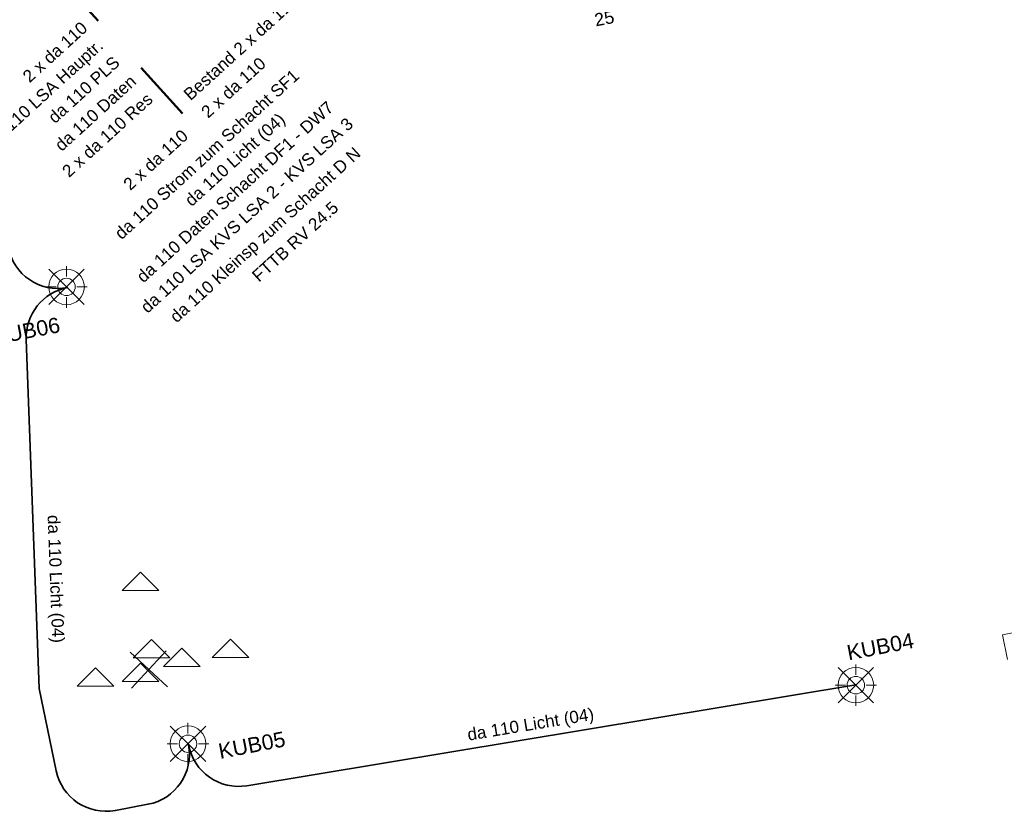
# Model space of a CAD drawing. Header units: metres. Extents: x -502 to 161, y -108 to 174.
# Tile 161 of 256: x -198 to -178, y -57 to -41. Entities that reach past the tile are written whole.
import ezdxf

# ---------------------------------------------------------------- set-up
doc = ezdxf.new("R2010")
doc.units = ezdxf.units.M
doc.header["$LTSCALE"] = 0.1
doc.linetypes.add('89', pattern=[85.001, 30.001, -12.5, 30, -12.5])
doc.layers.add('BRI31-005.05-5p02-Koordinierung Lageplan 4. BA ZOB West 2022-06-15', color=7, linetype='Continuous')
doc.layers.add('BRI31-005.06-5f07-Koordinierung Lageplan 4. BA ZOB Fernbusbahnh', color=7, linetype='Continuous')
doc.styles.add('Arial', font='arial.ttf')

# ---------------------------------------------------------------- blocks, each defined once
blk = doc.blocks.new('2012')
at = {"color": 11, "linetype": 'Continuous', "lineweight": 13, "true_color": 0xff7f7f, "transparency": 33554687}
for p, q in [((-0.72, -0.24), (0, 0.48)), ((0, 0.48), (0.72, -0.24)), ((0.72, -0.24), (-0.72, -0.24))]:
    blk.add_line(p, q, dxfattribs=at)
blk = doc.blocks.new('2018')
at = {"color": 1, "linetype": 'Continuous', "lineweight": 9, "true_color": 0xff0000, "transparency": 33554687}
for p, q in [((0, 0), (-0.36663, 0.339974)), ((0, 0), (0.339974, 0.36663)), ((0, 0), (-0.339974, -0.36663)), ((0.36663, -0.339974), (0, 0))]:
    blk.add_line(p, q, dxfattribs=at)
blk = doc.blocks.new('WP_LP_1030')
at = {"color": 150, "linetype": 'Continuous', "lineweight": 9, "true_color": 0x007fff, "transparency": 33554687}
for p, q in [((0, 0.20412), (0, 0.40824)), ((0, 0.40824), (0, 0.20412)), ((-0.348452, 0.348458), (0.144332, -0.144332)), ((-0.144332, -0.144332), (0.348452, 0.348458)), ((0.144332, 0.144338), (0.348452, 0.348458)), ((-0.20412, 0), (-0.40824, 0)), ((-0.20412, 0), (-0.40824, 0)), ((0.20412, 0), (0.40824, 0)), ((-0.144332, -0.144332), (-0.348452, -0.348452)), ((-0.144332, -0.144332), (-0.348452, -0.348452)), ((0.144332, -0.144332), (0.348452, -0.348452)), ((0.144332, -0.144332), (0.348452, -0.348452)), ((0, -0.20412), (0, -0.40824)), ((0, -0.20412), (0, -0.40824))]:
    blk.add_line(p, q, dxfattribs=at)
at = {"color": 7, "linetype": 'Continuous', "lineweight": 20, "transparency": 33554687}
for radius in [0.35, 0.171323]:
    blk.add_circle((0, 0), radius, dxfattribs=at)

msp = doc.modelspace()

# ---------------------------------------------------------------- linework, layer by layer
at = {"layer": 'BRI31-005.05-5p02-Koordinierung Lageplan 4. BA ZOB West 2022-06-15', "color": 190, "linetype": 'Continuous', "lineweight": 35, "true_color": 0x7f00ff, "transparency": 33554687, "flags": 128}
msp.add_lwpolyline([(-197.843, -45.734, 0.414213), (-196.674, -46.53, 0.370701), (-197.486, -47.549), (-197.233, -54.406), (-196.899, -56.023), (-196.899, -56.023, 0.408786), (-195.735, -56.803), (-195.735, -56.803), (-195.095, -56.683, 0.414213), (-194.296, -55.516), (-194.296, -55.516, 0.408033), (-193.15, -56.318), (-193.15, -56.318), (-181.181, -54.333)], format="xyb", dxfattribs=at)
at = {"layer": 'BRI31-005.06-5f07-Koordinierung Lageplan 4. BA ZOB Fernbusbahnh', "color": 1, "linetype": '89', "lineweight": 50, "true_color": 0xff0000, "transparency": 33554687}
msp.add_line((-200.944, -35.917), (-194.417, -43.109), dxfattribs=at)
at = {"layer": 'BRI31-005.06-5f07-Koordinierung Lageplan 4. BA ZOB Fernbusbahnh', "color": 7, "linetype": 'Continuous', "lineweight": 13, "transparency": 33554687}
for p in [(-175.902, -52.887, 322.256), (-178.2, -53.836, 322.253)]:
    msp.add_line(p, (-178.302, -53.35, 322.246), dxfattribs=at)
at = {"layer": 'BRI31-005.06-5f07-Koordinierung Lageplan 4. BA ZOB Fernbusbahnh', "color": 190, "linetype": 'Continuous', "lineweight": 30, "true_color": 0x7f00ff, "transparency": 33554687, "flags": 128}
msp.add_lwpolyline([(-197.843, -45.734, 0.414213), (-196.674, -46.53, 0.370701), (-197.486, -47.549), (-197.233, -54.406), (-196.899, -56.023), (-196.899, -56.023, 0.408786), (-195.735, -56.803), (-195.735, -56.803), (-195.095, -56.683, 0.414213), (-194.296, -55.516), (-194.296, -55.516, 0.408033), (-193.15, -56.318), (-193.15, -56.318), (-181.181, -54.333)], format="xyb", dxfattribs=at)

# ---------------------------------------------------------------- block references
at = {"layer": 'BRI31-005.06-5f07-Koordinierung Lageplan 4. BA ZOB Fernbusbahnh', "color": 7, "transparency": 33554687}
for name, p in [('WP_LP_1030', (-196.695, -46.517)), ('2018', (-195.079, -54.032)), ('WP_LP_1030', (-181.183, -54.342)), ('WP_LP_1030', (-194.308, -55.493))]:
    msp.add_blockref(name, p, dxfattribs=at)
at = {"layer": 'BRI31-005.06-5f07-Koordinierung Lageplan 4. BA ZOB Fernbusbahnh', "color": 7, "transparency": 33554687, "xscale": 0.5, "yscale": 0.5, "zscale": 0.5}
for p in [(-195.244, -52.36), (-195.023, -53.686), (-193.472, -53.679), (-194.428, -53.853), (-195.24, -54.149), (-196.127, -54.244)]:
    msp.add_blockref('2012', p, dxfattribs=at)

# ---------------------------------------------------------------- texts
at = {"layer": 'BRI31-005.05-5p02-Koordinierung Lageplan 4. BA ZOB West 2022-06-15', "color": 7, "transparency": 33554687, "char_height": 0.24, "attachment_point": 1, "line_spacing_factor": 0.25, "style": 'Arial'}
for s, insert, rotation in [('Bestand 2 x da 110 entfällt', (-194.42, -42.691), 42.1731), ('2 x da 110 LSA Hauptr.', (-198.691, -43.976), 42.3186), ('da 110 PLS', (-197.085, -43.143), 42.3186), ('da 110 Strom zum Schacht SF1', (-195.776, -45.423), 42.3186), ('da 110 Daten', (-196.953, -43.689), 42.3186), ('2 x da 110 Res', (-196.808, -44.203), 42.3186), ('da 110 Daten Schacht DF1 - DW7', (-195.347, -46.273), 42.3071), ('da 110 LSA KVS LSA 2 - KVS LSA 3', (-195.266, -46.871), 42.3186), ('da 110 Kleinsp zum Schacht D N', (-194.693, -47.059), 42.3071)]:
    msp.add_mtext(s, dxfattribs=dict(at, insert=insert, rotation=rotation))
at = {"layer": 'BRI31-005.05-5p02-Koordinierung Lageplan 4. BA ZOB West 2022-06-15', "color": 255, "transparency": 33554687, "insert": (-197.582, -42.339), "char_height": 0.24, "attachment_point": 1, "rotation": 42.3186, "line_spacing_factor": 0.25, "style": 'Arial'}
msp.add_mtext('2 x da 110', dxfattribs=at)
at = {"layer": 'BRI31-005.05-5p02-Koordinierung Lageplan 4. BA ZOB West 2022-06-15', "color": 251, "true_color": 0x5b5b5b, "transparency": 33554687, "char_height": 0.24, "attachment_point": 1, "rotation": 42.3186, "line_spacing_factor": 0.25, "style": 'Arial'}
for insert in [(-194.075, -43.037), (-195.604, -44.458)]:
    msp.add_mtext('2 x da 110', dxfattribs=dict(at, insert=insert))
at = {"layer": 'BRI31-005.05-5p02-Koordinierung Lageplan 4. BA ZOB West 2022-06-15', "color": 190, "true_color": 0x7f00ff, "transparency": 33554687, "attachment_point": 1, "line_spacing_factor": 0.25, "style": 'Arial'}
for s, insert, char_height, rotation in [('da 110 Licht (04)', (-194.399, -44.773), 0.24, 42.3186), ('KUB06', (-198.161, -47.36), 0.3, 10.9801), ('da 110 Licht (04)', (-196.828, -50.993), 0.24, 272.1144)]:
    msp.add_mtext(s, dxfattribs=dict(at, insert=insert, char_height=char_height, rotation=rotation))
at = {"layer": 'BRI31-005.05-5p02-Koordinierung Lageplan 4. BA ZOB West 2022-06-15', "color": 1, "true_color": 0xff0000, "transparency": 33554687, "insert": (-193.076, -46.257), "char_height": 0.24, "attachment_point": 1, "rotation": 42.2945, "line_spacing_factor": 0.25, "style": 'Arial'}
msp.add_mtext('FTTB RV 24.5', dxfattribs=at)
at = {"layer": 'BRI31-005.06-5f07-Koordinierung Lageplan 4. BA ZOB Fernbusbahnh', "color": 7, "transparency": 33554687, "char_height": 0.24, "attachment_point": 1, "line_spacing_factor": 0.25, "style": 'Arial'}
for s, insert, rotation in [('Bestand 2 x da 110 entfällt', (-194.42, -42.691), 42.1731), ('2 x da 110 LSA Hauptr.', (-198.691, -43.976), 42.3186), ('da 110 PLS', (-197.085, -43.143), 42.3186), ('da 110 Strom zum Schacht SF1', (-195.776, -45.423), 42.3186), ('da 110 Daten', (-196.953, -43.689), 42.3186), ('2 x da 110 Res', (-196.808, -44.203), 42.3186), ('da 110 Daten Schacht DF1 - DW7', (-195.347, -46.273), 42.3071), ('da 110 LSA KVS LSA 2 - KVS LSA 3', (-195.266, -46.871), 42.3186), ('da 110 Kleinsp zum Schacht D N', (-194.693, -47.059), 42.3071)]:
    msp.add_mtext(s, dxfattribs=dict(at, insert=insert, rotation=rotation))
at = {"layer": 'BRI31-005.06-5f07-Koordinierung Lageplan 4. BA ZOB Fernbusbahnh', "color": 251, "true_color": 0x5b5b5b, "transparency": 33554687, "attachment_point": 1, "line_spacing_factor": 0.25, "style": 'Arial'}
for s, insert, char_height, rotation in [('25', (-186.341, -41.154), 0.25, 10.8), ('2 x da 110', (-194.075, -43.037), 0.24, 42.3186), ('2 x da 110', (-195.604, -44.458), 0.24, 42.3186)]:
    msp.add_mtext(s, dxfattribs=dict(at, insert=insert, char_height=char_height, rotation=rotation))
at = {"layer": 'BRI31-005.06-5f07-Koordinierung Lageplan 4. BA ZOB Fernbusbahnh', "color": 255, "transparency": 33554687, "insert": (-197.582, -42.339), "char_height": 0.24, "attachment_point": 1, "rotation": 42.3186, "line_spacing_factor": 0.25, "style": 'Arial'}
msp.add_mtext('2 x da 110', dxfattribs=at)
at = {"layer": 'BRI31-005.06-5f07-Koordinierung Lageplan 4. BA ZOB Fernbusbahnh', "color": 190, "true_color": 0x7f00ff, "transparency": 33554687, "attachment_point": 1, "line_spacing_factor": 0.25, "style": 'Arial'}
for s, insert, char_height, rotation in [('da 110 Licht (04)', (-194.399, -44.773), 0.24, 42.3186), ('KUB06', (-198.161, -47.36), 0.3, 10.9801), ('da 110 Licht (04)', (-196.828, -50.993), 0.24, 272.1144), ('KUB04', (-181.383, -53.562), 0.3, 10.9801), ('da 110 Licht (04)', (-188.836, -55.196), 0.24, 9.4178), ('KUB05', (-193.734, -55.498), 0.3, 10.9801)]:
    msp.add_mtext(s, dxfattribs=dict(at, insert=insert, char_height=char_height, rotation=rotation))
at = {"layer": 'BRI31-005.06-5f07-Koordinierung Lageplan 4. BA ZOB Fernbusbahnh', "color": 1, "true_color": 0xff0000, "transparency": 33554687, "insert": (-193.076, -46.257), "char_height": 0.24, "attachment_point": 1, "rotation": 42.2945, "line_spacing_factor": 0.25, "style": 'Arial'}
msp.add_mtext('FTTB RV 24.5', dxfattribs=at)

doc.saveas('drawing.dxf')
